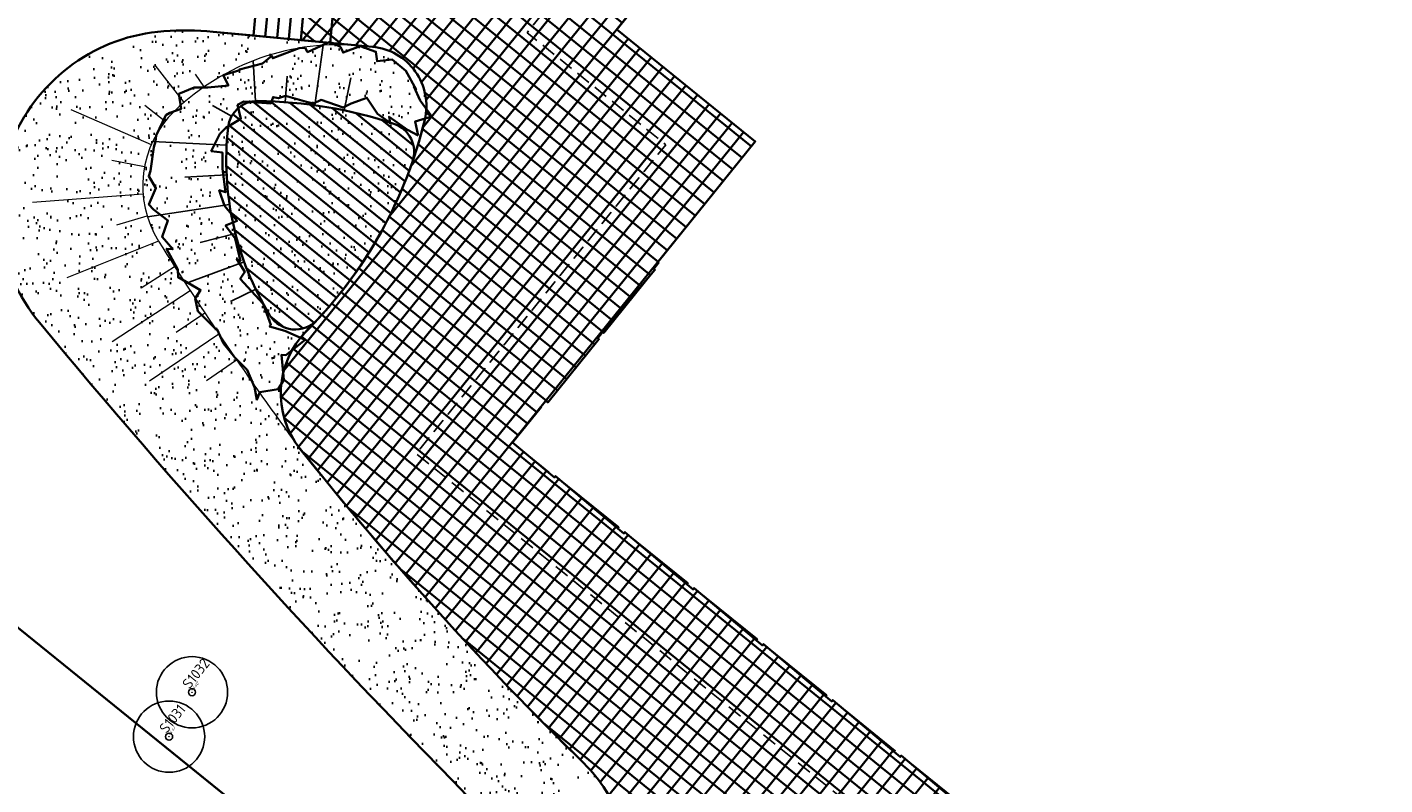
# Model space of a CAD drawing. Header units: metres. Extents: x 93008 to 98406, y 448779 to 454332.
# Tile 85 of 136: x 95579 to 95625, y 451766 to 451791. Entities that reach past the tile are written whole.
import ezdxf

# ---------------------------------------------------------------- set-up
doc = ezdxf.new("R2010")
doc.units = ezdxf.units.M
doc.header["$MEASUREMENT"] = 0
doc.header["$PDMODE"] = 3
doc.header["$PDSIZE"] = 0.25
doc.linetypes.add('DASHED', pattern=[0.75, 0.5, -0.25])
doc.layers.get('DefPoints').update_dxf_attribs({"color": 6})
for name, color, linetype, lineweight in [('B-ME-AL-SITUATIEMETING-S', 7, 'Continuous', 13), ('B-ME-GR-BOOM-S', 90, 'Continuous', 25), ('N-PV-GR-BEPLANTING-A', 7, 'Continuous', 35), ('N-PV-GR-BEPLANTING-HEESTERS-G', 5, 'Continuous', 35), ('N-PV-GR-GROENSTROOK-G', 3, 'Continuous', 35), ('N-PV-GW-TALUD-G', 1, 'Continuous', 35), ('N-PV-GW-TALUDARCERING-G', 7, 'Continuous', 18), ('N-PV-IE-MEUBILAIR_WEGMEUBILAIR_TRAP-A', 10, 'Continuous', 35), ('N-PV-IE-MEUBILAIR_WEGMEUBILAIR_TRAP-G', 60, 'Continuous', 35), ('N-PV-IE-TERREINAFSCHEIDING_KUNSTMATIG_HEKWERK-G', 20, 'IE-TERREINAFSCHEIDING-KUNSTMATIG', 35), ('N-PV-OG-BEBOUWING_LUIFEL-G', 3, 'DASHED', 25), ('N-PV-OG-BEBOUWING_MAATSCHAPPELIJK-G', 6, 'Continuous', 25), ('N-PV-VH-VERHARDING-LICHT_OPEN-A', 8, 'Continuous', 35), ('N-PV-VH-VERHARDING-LICHT_OPEN-G', 2, 'Continuous', 35), ('N-PV-VH-VERHARDING_CORTENSSTAAL-G', 32, 'Continuous', 35), ('N-PV-VH-VERHARDING_PLANKEN-A', 9, 'Continuous', 35), ('N-PV-VH-VERHARDING_PLANKEN-G', 252, 'Continuous', 35), ('N-PV-WH-WATERLIJN-G', 150, 'Continuous', 35), ('X-XX-AL-MEETPUNT_DATA_HOOGTE-T', 3, 'Continuous', 13), ('X-XX-AL-MEETPUNT_DATA_PUNTNUMMER-T', 7, 'Continuous', 13), ('X-XX-AL-MEETPUNT_MARKER-S', 7, 'Continuous', 13)]:
    doc.layers.add(name, color=color, linetype=linetype, lineweight=lineweight)
doc.layers.add('W_V-DI-4_HULPLIJN', color=6, linetype='Continuous', plot=False)
doc.layers.add('W_V-GR-H_TALUD', color=7, linetype='Continuous')
doc.styles.add('NLCS-ISO', font='NLCS-ISO.ttf')
doc.linetypes.add('IE-TERREINAFSCHEIDING-KUNSTMATIG', pattern='A,4,[82,NLCS.SHX,S=0.75,R=90,X=0,Y=0],4,-2', length=10)

# ---------------------------------------------------------------- blocks, each defined once
blk = doc.blocks.new('*U271')
at = {"layer": 'B-ME-GR-BOOM-S'}
for radius in [1, 0.09999999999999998]:
    blk.add_circle((0, 0), radius, dxfattribs=at)
blk = doc.blocks.new('*U269')
at = {"layer": 'B-ME-GR-BOOM-S'}
for radius in [1, 0.09999999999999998]:
    blk.add_circle((0, 0), radius, dxfattribs=at)
blk = doc.blocks.new('SAL-MEETPUNT_MARKER-SO')
at = {"layer": 'DefPoints', "color": 0, "linetype": 'ByBlock', "lineweight": -2}
blk.add_point((0, 0), dxfattribs=at)
at = {"layer": 'X-XX-AL-MEETPUNT_MARKER-S'}
blk.add_circle((0, 0), 0.08146403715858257, dxfattribs=at)
at = {"layer": 'X-XX-AL-MEETPUNT_DATA_HOOGTE-T', "style": 'NLCS-ISO', "oblique": 30}
blk.add_attdef('HOOGTE', (0.07941579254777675, 4.274358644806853e-15), '', height=1, dxfattribs=at)
at = {"layer": 'X-XX-AL-MEETPUNT_DATA_PUNTNUMMER-T', "color": 1, "style": 'NLCS-ISO'}
blk.add_attdef('PUNTID', (0.07926651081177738, 1.185098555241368), '', height=3.5, dxfattribs=at)
blk = doc.blocks.new('trap')
at = {"layer": 'N-PV-IE-MEUBILAIR_WEGMEUBILAIR_TRAP-A'}
for p, q in [((-2.000000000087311, -0.4000000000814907), (-5.820766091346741e-11, -0.3999999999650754)), ((-2, -0.8000000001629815), (0, -0.7999999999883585)), ((-2, -1.200000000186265), (0, -1.200000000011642)), ((-1.999999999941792, -1.60000000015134), (5.820766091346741e-11, -1.600000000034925))]:
    blk.add_line(p, q, dxfattribs=at)
at = {"layer": 'N-PV-IE-MEUBILAIR_WEGMEUBILAIR_TRAP-G'}
blk.add_lwpolyline([(-2.00000000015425, -1.600000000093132), (-2.000000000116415, -5.820766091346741e-11), (0, 0), (-6.693889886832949e-11, -1.600000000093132)], close=True, dxfattribs=at)
at = {"layer": 'W_V-DI-4_HULPLIJN'}
blk.add_line((-1.000000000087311, -5.820766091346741e-11), (-1.000000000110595, -1.600000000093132), dxfattribs=at)

msp = doc.modelspace()

# ---------------------------------------------------------------- hatches: boundary and pattern name
at = {"layer": 'N-PV-GR-BEPLANTING-A'}
h = msp.add_hatch(dxfattribs=at)
h.set_pattern_fill('SAND', color=256, scale=3, angle=-44.99999999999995)
h.set_pattern_definition([(315.0000000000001, (1.272792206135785, 0.5939696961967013), (2.163746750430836, -0.3394112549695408), [0, -0.72, 0, -0.96, 0, -1.68]), (325.0000000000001, (3.118340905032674, 0.7000357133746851), (2.462758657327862, 1.058923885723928), [0, -1.86, 0, -0.42, 0, -1.59]), (335.0000000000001, (2.184959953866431, 1.209152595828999), (2.506027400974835, 1.611932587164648), [0, -1.29, 0, -0.8699999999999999, 0, -1.89]), (345.0000000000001, (2.800142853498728, 0.1697056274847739), (1.745057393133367, 1.644376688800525), [0, -1.68, 0, -2.13, 0, -1.53]), (355.0000000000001, (2.227386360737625, 0.3181980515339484), (2.394213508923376, 1.205919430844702), [0, -1.23, 0, -0.9899999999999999, 0, -1.71]), (5.000000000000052, (2.906208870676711, -0.7848885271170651), (0.999698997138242, 1.653421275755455), [0, -0.36, 0, -2.37, 0, -1.41]), (15.00000000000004, (2.291025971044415, -0.5939696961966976), (1.971862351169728, 2.609264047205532), [0, -0.45, 0, -1.41, 0, -1.62]), (25.00000000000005, (1.569777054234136, -0.2969848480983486), (0.6131130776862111, 1.808560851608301), [0, -0.84, 0, -0.9599999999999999, 0, -2.19]), (35.00000000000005, (1.506137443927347, -0.6576093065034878), (0.7812364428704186, 2.231696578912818), [0, -1.08, 0, -1.29]), (45.00000000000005, (2.20617315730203, -1.781909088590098), (-0.4454772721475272, 2.397091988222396), [0, -1.65, 0, -0.9299999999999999, 0, -2.19]), (55.00000000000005, (0.6363961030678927, 0.2121320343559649), (-0.714931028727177, 1.855659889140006), [0, -0.8400000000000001, 0, -1.74, 0, -1.98]), (65.00000000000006, (1.060660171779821, 0.2121320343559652), (-0.2798065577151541, 2.381366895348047), [0, -1.44, 0, -1.14, 0, -1.59]), (75.00000000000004, (1.48492424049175, 0.2121320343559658), (-1.2453374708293, 2.538825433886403), [0, -1.98, 0, -0.63, 0, -2.28]), (85.00000000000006, (1.909188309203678, 0.2121320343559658), (-1.414361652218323, 1.388553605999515), [0, -1.14, 0, -0.42, 0, -2.34]), (95.00000000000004, (2.333452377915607, 0.2121320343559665), (-2.486851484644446, 1.920564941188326), [0, -0.33, 0, -1.74, 0, -1.44]), (105.0000000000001, (2.757716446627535, 0.2121320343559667), (-2.41098874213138, 1.000066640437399), [0, -0.8400000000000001, 0, -0.99, 0, -1.92]), (115, (3.181980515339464, 0.2121320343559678), (-3.276486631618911, 0.921648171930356), [0, -1.77, 0, -0.7199999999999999, 0, -1.23]), (125.0000000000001, (3.606244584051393, 0.2121320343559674), (-2.09640898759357, -0.03961510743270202), [0, -1.14, 0, -0.66, 0, -2.31])])
edge = h.paths.add_edge_path()
edge.add_line((95598.97408686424, 451765.4787234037), (95598.83000132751, 451765.7084043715))
edge.add_arc((95594.59444930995, 451763.0513196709), 4.999999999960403, 32.101241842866, 45.63906039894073)
edge.add_arc((95678.49558120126, 451848.8452592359), 114.9999999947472, 218.5326156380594, 225.6390603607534, ccw=False)
edge.add_arc((95590.88317089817, 451779.0737352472), 2.999999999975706, 135.0448127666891, 218.5326156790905, ccw=False)
edge.add_arc((95578.14529783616, 451791.7916985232), 15.00000000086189, 315.0448127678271, 346.4953548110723)
edge.add_arc((95590.78586071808, 451788.7558839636), 2.000000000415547, 346.495354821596, 444.6170766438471)
edge.add_line((95590.97348389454, 451790.7470639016), (95585.59744522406, 451791.2536326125))
edge.add_arc((95584.65932933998, 451781.2977329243), 10.00000000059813, 84.61707663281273, 94.0953181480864)
edge.add_arc((95584.37366558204, 451785.2875194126), 6.000000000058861, 94.0953181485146, 219.6215072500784)
edge.add_arc((95767.69885785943, 451937.0632548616), 243.9999999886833, 219.6215072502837, 224.6632126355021)
edge.add_arc((95577.7948543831, 451749.3787604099), 22.99999999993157, 39.14917821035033, 44.66321263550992, ccw=False)
edge.add_arc((95596.01921714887, 451764.2152897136), 0.50000000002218, 219.1491782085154, 302.1012418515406)
edge.add_line((95596.28492561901, 451763.7917345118), (95598.97408686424, 451765.4787234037))
at = {"layer": 'N-PV-VH-VERHARDING-LICHT_OPEN-A'}
h = msp.add_hatch(dxfattribs=at)
h.set_pattern_fill('ANSI37', color=256, scale=4, angle=-44.99999999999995)
h.set_pattern_definition([(321.0569954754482, (95605.26954660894, 451736.0074012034), (0.3142735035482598, 0.3888857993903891), []), (51.05699547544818, (95605.26954660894, 451736.0074012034), (-0.388885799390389, 0.3142735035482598), [])])
edge = h.paths.add_edge_path()
edge.add_line((95691.57154097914, 451766.0629284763), (95661.91642631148, 451790.0283620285))
edge.add_arc((95648.0883921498, 451772.9173868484), 22.00000000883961, 51.0569954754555, 69.39580322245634)
edge.add_arc((95653.01513511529, 451786.0218595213), 7.999999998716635, 69.39580322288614, 100.6054100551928)
edge.add_arc((95647.86189858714, 451813.5435628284), 19.9999999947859, 271.71568910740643, 280.60541005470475, ccw=False)
edge.add_arc((95648.38584769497, 451796.0514080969), 2.499999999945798, 159.3028235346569, 271.7156891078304, ccw=False)
edge.add_line((95646.04719407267, 451796.9349799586), (95646.3897878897, 451797.8417633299))
edge.add_line((95646.3897878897, 451797.8417633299), (95644.51886499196, 451798.5486208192))
edge.add_line((95644.51886499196, 451798.5486208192), (95644.20133363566, 451797.7081732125))
edge.add_arc((95642.79835930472, 451798.2375534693), 1.499526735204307, 232.547305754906, 339.32714885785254, ccw=False)
edge.add_arc((95661.16345423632, 451822.2123709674), 31.70000000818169, 193.823146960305, 232.5473057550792, ccw=False)
edge.add_arc((95604.64905219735, 451808.306891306), 26.50000001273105, 13.82314696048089, 36.53564190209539)
edge.add_arc((95628.35190940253, 451825.8689117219), 3.00000000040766, 159.3028235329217, 216.5356419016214, ccw=False)
edge.add_line((95625.54552505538, 451826.9291979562), (95625.6952940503, 451827.3256091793))
edge.add_line((95625.6952940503, 451827.3256091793), (95623.82437115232, 451828.0324666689))
edge.add_line((95623.82437115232, 451828.0324666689), (95623.51402654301, 451827.2110410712))
edge.add_arc((95620.70764219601, 451828.2713273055), 3.000000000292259, 264.2597440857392, 339.3028235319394, ccw=False)
edge.add_arc((95616.6068693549, 451787.4769199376), 38.00000012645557, 84.2597440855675, 124.546657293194)
edge.add_line((95595.05793742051, 451818.7761777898), (95596.19209173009, 451817.1288484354))
edge.add_arc((95616.60686930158, 451787.4769200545), 35.99999999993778, 83.89238061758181, 124.54665732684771, ccw=False)
edge.add_arc((95637.96345792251, 451735.4021177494), 89.60128104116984, 101.2799789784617, 113.6679445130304)
edge.add_arc((95606.827434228, 451806.439918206), 12.03955681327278, 113.6679445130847, 192.6323898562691)
edge.add_arc((95584.34558935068, 451801.4012845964), 10.99999999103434, -37.80994357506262, 12.63238985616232, ccw=False)
edge.add_arc((95589.48090544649, 451797.4164974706), 4.500000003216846, 264.61707664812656, 322.1900564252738, ccw=False)
edge.add_line((95589.05875329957, 451792.9363426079), (95588.73808621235, 451792.966558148))
edge.add_line((95588.73808621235, 451792.966558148), (95588.55046303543, 451790.9753782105))
edge.add_line((95588.55046303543, 451790.9753782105), (95590.9734838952, 451790.7470639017))
edge.add_arc((95590.78586071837, 451788.755883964), 2.000000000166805, -13.504645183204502, 84.61707663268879, ccw=False)
edge.add_arc((95578.14529787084, 451791.7916985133), 14.99999996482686, 340.87712679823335, 346.4953548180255, ccw=False)
edge.add_arc((95578.1452978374, 451791.7916985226), 14.99999999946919, 316.91313189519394, 340.87712680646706, ccw=False)
edge.add_arc((95578.14529800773, 451791.7916983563), 14.99999976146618, 315.0279413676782, 316.91313191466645, ccw=False)
edge.add_arc((95590.8775554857, 451779.0740490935), 2.995805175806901, 135.0576540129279, 218.4571861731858)
edge.add_arc((95678.49558118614, 451848.8452592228), 114.9999999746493, 218.5287854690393, 225.6390603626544)
edge.add_arc((95594.5944493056, 451763.0513196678), 5.000000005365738, 32.10124185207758, 45.639060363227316, ccw=False)
edge.add_line((95598.83000132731, 451765.708404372), (95600.11884994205, 451763.6539025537))
edge.add_arc((95589.95352510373, 451757.2768992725), 11.99999999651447, 11.603098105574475, 32.10124185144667, ccw=False)
edge.add_arc((95566.73784796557, 451752.5100969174), 35.70000146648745, -9.066396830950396, 11.603098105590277, ccw=False)
edge.add_arc((95599.02930851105, 451747.3572654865), 2.999999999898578, 258.99350302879, 350.9336031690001, ccw=False)
edge.add_arc((95612.01188920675, 451814.1064422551), 71.00000000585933, 245.84893109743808, 258.9935030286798, ccw=False)
edge.add_arc((95584.19010228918, 451752.0584916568), 3.000000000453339, 174.5842639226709, 245.8489301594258, ccw=False)
edge.add_arc((95568.26152498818, 451753.568599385), 13.00000000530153, 338.1934815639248, 354.5842642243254, ccw=False)
edge.add_arc((95589.68533323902, 451745.0056152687), 10.07172169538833, 158.2397241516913, 182.2053840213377)
edge.add_arc((95581.6209550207, 451744.6396341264), 1.999999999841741, 68.4867695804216, 180.6186894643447, ccw=False)
edge.add_arc((95539.08189156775, 451636.7210160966), 118.0000001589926, 60.00120711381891, 68.48676958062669, ccw=False)
edge.add_arc((95597.07977515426, 451737.1811850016), 1.99999999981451, -28.23188825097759, 60.001207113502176, ccw=False)
edge.add_arc((95586.5072913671, 451742.8576792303), 14.00000000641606, 310.45524532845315, 331.7681117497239, ccw=False)
edge.add_arc((95592.34697633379, 451736.0094619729), 5.000000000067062, 300.8574853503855, 310.45524532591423, ccw=False)
edge.add_line((95594.91149837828, 451731.7172333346), (95614.28549258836, 451715.8640250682))
edge.add_line((95614.28549258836, 451715.8640250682), (95616.00718750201, 451717.9680858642))
edge.add_arc((95618.32895630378, 451716.0682464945), 2.999999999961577, 43.65346851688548, 140.7074838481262, ccw=False)
edge.add_arc((95511.97034146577, 451614.5948753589), 149.9999999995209, 34.54277535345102, 43.65346851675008, ccw=False)
edge.add_arc((95633.4665482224, 451698.2305241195), 2.500000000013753, -58.73051882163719, 34.54277535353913, ccw=False)
edge.add_line((95634.76420799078, 451696.0936855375), (95639.82826766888, 451699.1689887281))
edge.add_arc((95641.35170371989, 451701.1511952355), 2.500000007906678, 221.950333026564, 232.4557169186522, ccw=False)
edge.add_arc((95751.05107979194, 451799.7529035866), 150.0000000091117, 214.8890009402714, 221.9503330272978, ccw=False)
edge.add_arc((95630.03999994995, 451715.3689361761), 2.472594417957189, 63.49462059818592, 214.8890009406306, ccw=False)
edge.add_arc((95651.226156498, 451757.8518032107), 44.9999999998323, 243.4946205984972, 263.0935629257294)
edge.add_arc((95646.4162215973, 451718.1420496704), 5.000000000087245, 263.0935629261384, 321.0569954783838)
edge.add_line((95650.30507959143, 451714.9993146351), (95666.28494877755, 451734.772996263))
edge.add_line((95666.28494877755, 451734.772996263), (95664.25051658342, 451736.4170993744))
edge.add_line((95664.25051658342, 451736.4170993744), (95664.24954115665, 451736.4178154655))
edge.add_line((95664.24954115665, 451736.4178154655), (95648.54233257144, 451716.981527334))
edge.add_line((95648.54233257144, 451716.981527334), (95645.36148006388, 451719.5520960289))
edge.add_line((95645.36148006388, 451719.5520960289), (95645.50604587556, 451719.7309834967))
edge.add_line((95645.50604587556, 451719.7309834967), (95642.78361194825, 451721.9310865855))
edge.add_line((95642.78361194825, 451721.9310865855), (95642.6390461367, 451721.7521991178))
edge.add_line((95642.6390461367, 451721.7521991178), (95642.17238317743, 451722.129327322))
edge.add_line((95642.17238317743, 451722.129327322), (95642.31694898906, 451722.3082147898))
edge.add_line((95642.31694898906, 451722.3082147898), (95637.33932742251, 451726.3308213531))
edge.add_line((95637.33932742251, 451726.3308213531), (95637.19464494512, 451726.1520281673))
edge.add_line((95637.19464494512, 451726.1520281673), (95636.72786532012, 451726.5292506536))
edge.add_line((95636.72786532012, 451726.5292506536), (95636.87243113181, 451726.7081381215))
edge.add_line((95636.87243113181, 451726.7081381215), (95634.77256448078, 451728.4051207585))
edge.add_line((95634.77256448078, 451728.4051207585), (95634.6282320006, 451728.2260447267))
edge.add_line((95634.6282320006, 451728.2260447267), (95634.14966913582, 451728.6127897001))
edge.add_line((95634.14966913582, 451728.6127897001), (95628.10933239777, 451721.1384046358))
edge.add_line((95628.10933239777, 451721.1384046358), (95612.4683455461, 451733.7784849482))
edge.add_line((95612.4683455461, 451733.7784849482), (95610.68641478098, 451731.5735024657))
edge.add_line((95610.68641478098, 451731.5735024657), (95608.77115221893, 451733.1212994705))
edge.add_line((95608.77115221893, 451733.1212994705), (95608.8968616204, 451733.2768537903))
edge.add_line((95608.8968616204, 451733.2768537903), (95607.28298555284, 451734.5810888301))
edge.add_line((95607.28298555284, 451734.5810888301), (95607.15727615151, 451734.4255345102))
edge.add_line((95607.15727615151, 451734.4255345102), (95605.2420135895, 451735.9733315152))
edge.add_line((95605.2420135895, 451735.9733315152), (95612.16231613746, 451744.536596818))
edge.add_line((95612.16231613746, 451744.536596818), (95612.23464889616, 451744.4781419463))
edge.add_line((95612.23464889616, 451744.4781419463), (95613.38174718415, 451745.897575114))
edge.add_line((95613.38174718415, 451745.897575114), (95606.3289143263, 451751.5972393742))
edge.add_line((95606.3289143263, 451751.5972393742), (95606.66543839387, 451752.0136582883))
edge.add_line((95606.66543839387, 451752.0136582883), (95606.66154953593, 451752.0168010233))
edge.add_line((95606.66154953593, 451752.0168010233), (95607.86157148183, 451753.5017225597))
edge.add_line((95607.86157148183, 451753.5017225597), (95609.15109038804, 451755.0894338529))
edge.add_line((95609.15109038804, 451755.0894338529), (95609.85108482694, 451754.5237415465))
edge.add_line((95609.85108482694, 451754.5237415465), (95611.64558653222, 451756.744279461))
edge.add_line((95611.64558653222, 451756.744279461), (95610.9455920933, 451757.3099717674))
edge.add_line((95610.9455920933, 451757.3099717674), (95611.53139790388, 451758.0348548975))
edge.add_line((95611.53139790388, 451758.0348548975), (95611.74139623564, 451757.8651472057))
edge.add_line((95611.74139623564, 451757.8651472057), (95613.02111794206, 451759.4486901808))
edge.add_line((95613.02111794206, 451759.4486901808), (95612.81111961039, 451759.6183978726))
edge.add_line((95612.81111961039, 451759.6183978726), (95614.71781695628, 451761.9777680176))
edge.add_line((95614.71781695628, 451761.9777680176), (95611.08562359, 451764.9130825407))
edge.add_line((95611.08562359, 451764.9130825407), (95611.13747871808, 451764.9772486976))
edge.add_line((95611.13747871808, 451764.9772486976), (95611.03247955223, 451765.0621025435))
edge.add_line((95611.03247955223, 451765.0621025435), (95611.0010522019, 451765.0232139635))
edge.add_line((95611.0010522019, 451765.0232139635), (95610.89994189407, 451765.1049250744))
edge.add_line((95610.89994189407, 451765.1049250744), (95608.78271641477, 451766.8840794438))
edge.add_line((95608.78271641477, 451766.8840794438), (95608.74940342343, 451766.8428575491))
edge.add_line((95608.74940342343, 451766.8428575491), (95608.54718280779, 451767.006279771))
edge.add_line((95608.54718280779, 451767.006279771), (95606.47273476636, 451768.7508640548))
edge.add_line((95606.47273476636, 451768.7508640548), (95606.43942177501, 451768.7096421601))
edge.add_line((95606.43942177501, 451768.7096421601), (95606.23720115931, 451768.8730643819))
edge.add_line((95606.23720115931, 451768.8730643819), (95604.13941997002, 451770.6365050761))
edge.add_line((95604.13941997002, 451770.6365050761), (95604.10610697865, 451770.5952831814))
edge.add_line((95604.10610697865, 451770.5952831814), (95603.90388636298, 451770.7587054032))
edge.add_line((95603.90388636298, 451770.7587054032), (95601.80610517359, 451772.5221460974))
edge.add_line((95601.80610517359, 451772.5221460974), (95601.77279218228, 451772.4809242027))
edge.add_line((95601.77279218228, 451772.4809242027), (95601.57057156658, 451772.6443464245))
edge.add_line((95601.57057156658, 451772.6443464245), (95599.47279037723, 451774.4077871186))
edge.add_line((95599.47279037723, 451774.4077871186), (95599.43947738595, 451774.3665652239))
edge.add_line((95599.43947738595, 451774.3665652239), (95599.23725677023, 451774.5299874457))
edge.add_line((95599.23725677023, 451774.5299874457), (95597.1394755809, 451776.2934281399))
edge.add_line((95597.1394755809, 451776.2934281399), (95597.10616258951, 451776.2522062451))
edge.add_line((95597.10616258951, 451776.2522062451), (95596.90394197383, 451776.415628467))
edge.add_line((95596.90394197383, 451776.415628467), (95595.68979397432, 451777.4205973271))
edge.add_line((95595.68979397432, 451777.4205973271), (95596.65619307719, 451778.6164311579))
edge.add_line((95596.65619307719, 451778.6164311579), (95596.64180430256, 451778.6280592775))
edge.add_line((95596.64180430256, 451778.6280592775), (95596.80522652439, 451778.8302798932))
edge.add_line((95596.80522652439, 451778.8302798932), (95596.87639262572, 451778.772767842))
edge.add_line((95596.87639262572, 451778.772767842), (95598.59861142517, 451780.9038620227))
edge.add_line((95598.59861142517, 451780.9038620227), (95598.55738953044, 451780.9371750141))
edge.add_line((95598.55738953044, 451780.9371750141), (95598.72081175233, 451781.1393956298))
edge.add_line((95598.72081175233, 451781.1393956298), (95600.48425244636, 451783.2371768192))
edge.add_line((95600.48425244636, 451783.2371768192), (95600.44303055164, 451783.2704898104))
edge.add_line((95600.44303055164, 451783.2704898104), (95600.60645277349, 451783.4727104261))
edge.add_line((95600.60645277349, 451783.4727104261), (95600.58117519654, 451783.4931382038))
edge.add_line((95600.58117519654, 451783.4931382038), (95603.86669042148, 451787.5586741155))
edge.add_line((95603.86669042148, 451787.5586741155), (95599.20006082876, 451791.329956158))
edge.add_line((95599.20006082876, 451791.329956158), (95600.46522593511, 451792.8954866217))
edge.add_line((95600.46522593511, 451792.8954866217), (95600.65392573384, 451793.0772794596))
edge.add_line((95600.65392573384, 451793.0772794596), (95600.69514762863, 451793.0439664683))
edge.add_line((95600.69514762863, 451793.0439664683), (95602.41736642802, 451795.1750606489))
edge.add_line((95602.41736642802, 451795.1750606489), (95602.37614453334, 451795.2083736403))
edge.add_line((95602.37614453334, 451795.2083736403), (95602.53956675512, 451795.410594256))
edge.add_line((95602.53956675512, 451795.410594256), (95604.30300744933, 451797.5083754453))
edge.add_line((95604.30300744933, 451797.5083754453), (95604.26178555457, 451797.5416884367))
edge.add_line((95604.26178555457, 451797.5416884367), (95604.42520777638, 451797.7439090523))
edge.add_line((95604.42520777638, 451797.7439090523), (95606.18864847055, 451799.8416902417))
edge.add_line((95606.18864847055, 451799.8416902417), (95606.1474265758, 451799.875003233))
edge.add_line((95606.1474265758, 451799.875003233), (95606.31084879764, 451800.0772238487))
edge.add_line((95606.31084879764, 451800.0772238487), (95608.07428949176, 451802.175005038))
edge.add_line((95608.07428949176, 451802.175005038), (95608.03306759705, 451802.2083180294))
edge.add_line((95608.03306759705, 451802.2083180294), (95608.1964898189, 451802.4105386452))
edge.add_line((95608.1964898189, 451802.4105386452), (95609.95993051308, 451804.5083198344))
edge.add_line((95609.95993051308, 451804.5083198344), (95609.91870861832, 451804.5416328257))
edge.add_line((95609.91870861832, 451804.5416328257), (95610.08213084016, 451804.7438534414))
edge.add_line((95610.08213084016, 451804.7438534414), (95611.80785871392, 451806.7949683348))
edge.add_line((95611.80785871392, 451806.7949683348), (95611.76663681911, 451806.8282813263))
edge.add_line((95611.76663681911, 451806.8282813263), (95611.84834793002, 451806.9293916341))
edge.add_line((95611.84834793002, 451806.9293916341), (95611.93472567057, 451807.0267306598))
edge.add_line((95611.93472567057, 451807.0267306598), (95611.91528138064, 451807.0424443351))
edge.add_line((95611.91528138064, 451807.0424443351), (95613.71292582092, 451809.2668711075))
edge.add_line((95613.71292582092, 451809.2668711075), (95613.82036669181, 451809.3600454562))
edge.add_line((95613.82036669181, 451809.3600454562), (95613.8009224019, 451809.3757591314))
edge.add_line((95613.8009224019, 451809.3757591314), (95615.59856684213, 451811.600185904))
edge.add_line((95615.59856684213, 451811.600185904), (95615.70600771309, 451811.6933602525))
edge.add_line((95615.70600771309, 451811.6933602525), (95615.68656342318, 451811.7090739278))
edge.add_line((95615.68656342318, 451811.7090739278), (95616.71423777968, 451812.9807304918))
edge.add_line((95616.71423777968, 451812.9807304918), (95619.23032890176, 451810.9473809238))
edge.add_line((95619.23032890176, 451810.9473809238), (95620.33113612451, 451810.018561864))
edge.add_line((95620.33113612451, 451810.018561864), (95620.35030680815, 451810.0422838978))
edge.add_line((95620.35030680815, 451810.0422838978), (95620.3969731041, 451810.0045710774))
edge.add_line((95620.3969731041, 451810.0045710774), (95620.40548372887, 451810.0151022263))
edge.add_line((95620.40548372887, 451810.0151022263), (95624.87379475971, 451806.4040890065))
edge.add_line((95624.87379475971, 451806.4040890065), (95625.25519708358, 451806.8760408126))
edge.add_line((95625.25519708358, 451806.8760408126), (95631.06906160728, 451802.1776342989))
edge.add_line((95631.06906160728, 451802.1776342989), (95630.707433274, 451801.7301510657))
edge.add_line((95630.707433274, 451801.7301510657), (95633.19630239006, 451799.7188006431))
edge.add_line((95633.19630239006, 451799.7188006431), (95633.55793072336, 451800.1662838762))
edge.add_line((95633.55793072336, 451800.1662838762), (95633.94680561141, 451799.8520191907))
edge.add_line((95633.94680561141, 451799.8520191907), (95633.52546531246, 451799.3306476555))
edge.add_line((95633.52546531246, 451799.3306476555), (95634.89434332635, 451798.224404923))
edge.add_line((95634.89434332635, 451798.224404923), (95635.31568362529, 451798.7457764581))
edge.add_line((95635.31568362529, 451798.7457764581), (95635.70455851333, 451798.4315117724))
edge.add_line((95635.70455851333, 451798.4315117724), (95635.32313094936, 451797.9595287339))
edge.add_line((95635.32313094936, 451797.9595287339), (95638.95143545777, 451795.0273569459))
edge.add_line((95638.95143545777, 451795.0273569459), (95639.38000404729, 451795.5576728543))
edge.add_line((95639.38000404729, 451795.5576728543), (95644.56968504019, 451791.3636929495))
edge.add_line((95644.56968504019, 451791.3636929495), (95644.20177123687, 451790.9084320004))
edge.add_line((95644.20177123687, 451790.9084320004), (95645.3314844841, 451789.9954674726))
edge.add_line((95645.3314844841, 451789.9954674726), (95645.3522213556, 451790.0211275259))
edge.add_line((95645.3522213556, 451790.0211275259), (95653.1299373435, 451783.7356574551))
edge.add_line((95653.1299373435, 451783.7356574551), (95654.33579583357, 451782.718738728))
edge.add_line((95654.33579583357, 451782.718738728), (95655.58031890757, 451784.2587264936))
edge.add_line((95655.58031890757, 451784.2587264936), (95656.90074265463, 451785.8402339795))
edge.add_line((95656.90074265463, 451785.8402339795), (95656.87512574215, 451785.8609359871))
edge.add_line((95656.87512574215, 451785.8609359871), (95658.50658176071, 451787.8762956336))
edge.add_line((95658.50658176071, 451787.8762956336), (95662.87832035, 451784.3433263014))
edge.add_line((95662.87832035, 451784.3433263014), (95663.72074639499, 451783.6201825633))
edge.add_line((95663.72074639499, 451783.6201825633), (95663.74144840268, 451783.6457994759))
edge.add_line((95663.74144840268, 451783.6457994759), (95687.16245530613, 451764.7183870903))
edge.add_line((95687.16245530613, 451764.7183870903), (95682.81434818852, 451759.3377294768))
edge.add_line((95682.81434818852, 451759.3377294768), (95681.90255175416, 451758.2618623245))
edge.add_line((95681.90255175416, 451758.2618623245), (95681.92816866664, 451758.2411603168))
edge.add_line((95681.92816866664, 451758.2411603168), (95679.01654694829, 451754.6382847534))
edge.add_line((95679.01654694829, 451754.6382847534), (95681.02902707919, 451753.0174954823))
edge.add_line((95681.02902707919, 451753.0174954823), (95691.57154097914, 451766.0629284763))
at = {"layer": 'N-PV-VH-VERHARDING_PLANKEN-A'}
h = msp.add_hatch(dxfattribs=at)
h.set_pattern_fill('ANSI31', color=256, scale=3, angle=45)
h.set_pattern_definition([(141.056995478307, (95680.02198972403, 451751.7713753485), (-0.2357051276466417, -0.2916643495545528), [])])
edge = h.paths.add_edge_path()
edge.add_arc((95591.3727527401, 451787.2053670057), 1.000000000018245, 340.8771268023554, 431.5673898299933)
edge.add_arc((95586.94610613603, 451773.9236201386), 14.99999999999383, 71.56738983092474, 89.3811625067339)
edge.add_arc((95587.09731372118, 451787.9228035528), 0.9999999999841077, 89.38116250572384, 173.6805554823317)
edge.add_arc((95596.04262663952, 451786.9321589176), 9.999999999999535, 173.6805554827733, 211.5109240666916)
edge.add_arc((95588.36976188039, 451782.2282088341), 1.000000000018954, 211.5109240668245, 316.9131318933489)
edge.add_arc((95578.1452978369, 451791.7916985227), 15.00000000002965, 316.9131318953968, 340.877126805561)

# ---------------------------------------------------------------- linework, layer by layer
at = {"layer": 'N-PV-GR-BEPLANTING-HEESTERS-G', "flags": 128}
msp.add_lwpolyline([(95592.5093828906, 451787.7630015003), (95592.40418697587, 451788.2280006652), (95592.97298400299, 451788.400811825), (95592.57358889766, 451788.9435354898), (95592.36458480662, 451789.4049768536), (95592.4366317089, 451789.3059989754), (95592.0937146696, 451789.9342577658), (95591.63787852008, 451790.31795674), (95591.12481787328, 451790.2579269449), (95591.08467996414, 451790.5823368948), (95590.54936038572, 451790.7680003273), (95589.97680083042, 451790.5526075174), (95589.88836110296, 451790.7447464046), (95589.53292490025, 451790.9142164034), (95588.78247641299, 451790.5715759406), (95588.6969923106, 451790.7127471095), (95588.49475506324, 451790.6987335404), (95587.6103657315, 451790.3635246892), (95587.58379419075, 451790.4388721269), (95587.26791208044, 451790.1863086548), (95586.48952470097, 451789.9837606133), (95586.500363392, 451789.9562515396), (95585.94196499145, 451789.7876447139), (95586.11433880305, 451789.4460122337), (95585.42369674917, 451789.3802927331), (95584.96466858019, 451789.371465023), (95584.4434076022, 451789.16025354), (95584.53026553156, 451788.6588268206), (95584.13797862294, 451788.5211545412), (95584.00996859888, 451788.4496609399), (95583.686637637, 451787.7621655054), (95583.65522699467, 451787.5630402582), (95583.59889819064, 451787.368211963), (95583.49473308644, 451786.5734687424), (95583.43021138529, 451786.3899509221), (95583.67358944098, 451785.9911544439), (95583.43855863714, 451785.4356653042), (95583.59480232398, 451785.2643094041), (95584.0798488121, 451784.8949442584), (95583.88453422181, 451784.34920798), (95584.24220198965, 451783.9298837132), (95584.03319165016, 451783.9508863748), (95584.41763496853, 451783.2488052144), (95584.42015895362, 451782.991408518), (95585.18127168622, 451782.5540702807), (95585.00146487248, 451782.2711848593), (95585.0913246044, 451781.8476520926), (95585.66449763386, 451781.2744833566), (95585.72273427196, 451781.2561759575), (95585.95646418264, 451780.7627537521), (95586.33097085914, 451780.2832295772), (95586.33611601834, 451780.2920175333), (95586.74709257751, 451779.8742769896), (95586.9926276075, 451779.2887747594), (95586.99522561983, 451779.2967844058), (95587.07882104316, 451778.8659665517), (95587.17736108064, 451779.1226256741), (95587.79491567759, 451779.2230059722), (95587.98069097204, 451779.533455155), (95587.89996018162, 451780.3745410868), (95588.05558286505, 451780.3708299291), (95588.26160773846, 451780.5302903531), (95588.69977593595, 451780.8842384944), (95588.01317136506, 451781.1853432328), (95587.50606220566, 451781.3331037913), (95587.5457543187, 451781.3902947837), (95587.29180275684, 451782.0979224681), (95586.89584521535, 451782.5152231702), (95586.51317631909, 451782.9368206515), (95586.67316989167, 451783.1702431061), (95586.39990078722, 451783.5946118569), (95586.5204776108, 451783.5339071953), (95586.3396068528, 451784.2925111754), (95586.02295307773, 451784.7280495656), (95586.40690826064, 451784.8849394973), (95585.98854199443, 451785.3936781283), (95585.8057780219, 451785.9178805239), (95586.01628155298, 451785.8475049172), (95585.91781681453, 451786.6421669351), (95585.9125086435, 451787.1884870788), (95585.54071133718, 451787.2372064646), (95585.82921809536, 451787.8173649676), (95586.02426256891, 451788.016084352), (95586.53714015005, 451788.3233127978), (95586.42499692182, 451788.7907935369), (95586.63473416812, 451788.9093286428), (95587.54809543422, 451788.8385280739), (95587.61951122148, 451789.0556126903), (95587.80666443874, 451789.0133594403), (95588.0341580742, 451789.0973950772), (95588.74560630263, 451788.8997391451), (95588.9875556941, 451788.8337307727), (95589.23652848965, 451788.959853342), (95589.98208935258, 451788.7035124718), (95590.25124959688, 451788.8356120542), (95590.78468672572, 451789.0338903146), (95591.14209136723, 451788.4933029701), (95591.56947952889, 451788.1888339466), (95591.5309988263, 451788.3927408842), (95592.14405755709, 451787.9481773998)], close=True, dxfattribs=at)
at = {"layer": 'N-PV-GR-GROENSTROOK-G', "flags": 128}
msp.add_lwpolyline([(95615.79576483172, 451860.7399013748), (95557.48959276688, 451788.5911453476), (95593.24849332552, 451759.6930087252), (95600.32305068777, 451753.9757880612), (95600.32305068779, 451753.9757880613, 0.08866265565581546), (95597.33683160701, 451761.5037505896, -0.4120741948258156), (95597.49558953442, 451762.1902517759), (95597.8344336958, 451762.4028185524), (95596.77159981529, 451764.0970393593), (95596.284925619, 451763.7917345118, -0.3788253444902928), (95595.63124574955, 451763.8998880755, 0.02406026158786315), (95594.15362621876, 451765.5463385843, -0.02200204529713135), (95579.752022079, 451781.4612403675, -0.6099607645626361), (95583.94516994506, 451791.2721991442, -0.0413801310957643), (95585.59744522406, 451791.2536326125), (95586.95751908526, 451791.1254767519), (95587.14514226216, 451793.1166566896, -0.1067575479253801)], format="xyb", dxfattribs=at)
at = {"layer": 'N-PV-GR-GROENSTROOK-G'}
msp.add_lwpolyline([(95564.55066754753, 451774.2341093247, -0.02347516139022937), (95574.76625671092, 451765.386704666, -0.006557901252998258), (95577.46791196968, 451762.7469673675, -0.2231985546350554), (95581.20349400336, 451752.3416369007, 0.1751335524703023), (95581.71236669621, 451750.3670938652), (95596.5330440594, 451747.1869496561, 0.4950482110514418), (95600.73934732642, 451750.8328699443, 0.03450154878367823), (95600.32305068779, 451753.9757880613), (95566.4339950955, 451781.3628313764), (95564.08434031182, 451778.4913490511, 0.4197825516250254), (95564.55066753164, 451774.2341093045)], format="xyb", dxfattribs=at)
at = {"layer": 'N-PV-GW-TALUD-G'}
msp.add_lwpolyline([(95598.97408686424, 451765.4787234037), (95598.83000132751, 451765.7084043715, 0.05913867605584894), (95598.09032980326, 451766.6260671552, -0.03101765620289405), (95588.5364099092, 451777.2048551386, -0.3813020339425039), (95588.76019205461, 451781.1933957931, 0.1380968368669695), (95592.73056270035, 451788.2888355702, 0.4563678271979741), (95590.97348389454, 451790.7470639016), (95585.59744522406, 451791.2536326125, 0.0413802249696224), (95583.94516994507, 451791.2721991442, 0.6099606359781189), (95579.75202207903, 451781.4612403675, 0.02200213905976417), (95594.15362621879, 451765.5463385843, -0.02406415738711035), (95595.63146474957, 451763.8996188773, 0.3786269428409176), (95596.28492561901, 451763.7917345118)], format="xyb", close=True, dxfattribs=at)
at = {"layer": 'N-PV-GW-TALUDARCERING-G'}
for p, q in [((95583.63441580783, 451790.1263019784), (95584.62913213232, 451788.8639126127)), ((95584.99994483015, 451789.8229093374), (95585.2926907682, 451789.3945677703)), ((95583.29768792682, 451788.7867695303), (95583.98799338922, 451788.2385532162)), ((95580.8133798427, 451788.6339666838), (95583.51910304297, 451787.457496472)), ((95582.18930373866, 451786.9340626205), (95583.29168250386, 451786.7222627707)), ((95579.51388776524, 451785.5206506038), (95583.2386249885, 451785.8000657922)), ((95582.3549406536, 451784.7523834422), (95583.37586561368, 451785.0580399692)), ((95583.76579560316, 451784.1989596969), (95580.67704966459, 451782.9697026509)), ((95583.18197261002, 451782.6302698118), (95584.30476744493, 451783.3499746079)), ((95582.19931829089, 451780.8216788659), (95584.82946373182, 451782.5389258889)), ((95584.35637726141, 451781.1450650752), (95585.3241093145, 451781.7877571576)), ((95583.45759954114, 451779.5041622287), (95585.79633468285, 451781.0823678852)), ((95585.37498949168, 451779.5161440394), (95586.38840356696, 451780.2135755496))]:
    msp.add_line(p, q, dxfattribs=at)
msp.add_lwpolyline([(95590.59788255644, 451790.7824557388, 0.218274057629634), (95584.30326280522, 451788.5851145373, 0.3555795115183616), (95583.76605871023, 451784.1985412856, 0.01815911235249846), (95588.46446181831, 451777.2952938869)], format="xyb", dxfattribs=at)
at = {"layer": 'N-PV-IE-TERREINAFSCHEIDING_KUNSTMATIG_HEKWERK-G', "flags": 128}
msp.add_lwpolyline([(95566.43396615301, 451781.3628547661), (95595.88292360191, 451757.5640247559)], dxfattribs=at)
at = {"layer": 'N-PV-OG-BEBOUWING_LUIFEL-G', "flags": 128}
msp.add_lwpolyline([(95613.28378695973, 451760.2032821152), (95592.43950811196, 451777.048341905), (95600.84652481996, 451787.4512851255), (95596.17989522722, 451791.2225671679), (95616.37176734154, 451816.2082316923), (95644.29376773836, 451793.6433941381), (95643.28830633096, 451792.3992241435)], dxfattribs=at)
at = {"layer": 'N-PV-OG-BEBOUWING_MAATSCHAPPELIJK-G'}
msp.add_lwpolyline([(95600.46522593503, 451792.8954866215), (95599.20006082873, 451791.3299561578), (95603.86669042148, 451787.5586741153), (95600.58117519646, 451783.4931382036), (95600.60645277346, 451783.472710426), (95600.4430305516, 451783.2704898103), (95600.48425244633, 451783.2371768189), (95598.76203364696, 451781.1060826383), (95598.72081175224, 451781.1393956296), (95598.55738953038, 451780.9371750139), (95598.59861142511, 451780.9038620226), (95596.8763926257, 451778.7727678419), (95596.80522652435, 451778.830279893), (95596.64180430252, 451778.6280592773), (95596.65619307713, 451778.6164311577), (95595.68979397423, 451777.4205973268), (95596.91556201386, 451776.4300072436), (95596.90394197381, 451776.4156284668), (95597.10616258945, 451776.252206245), (95597.13947558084, 451776.2934281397), (95599.27056976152, 451774.5712093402), (95599.23725677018, 451774.5299874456), (95599.43947738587, 451774.3665652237), (95599.4727903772, 451774.4077871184), (95601.60388455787, 451772.6855683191), (95601.57057156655, 451772.6443464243), (95601.77279218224, 451772.4809242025), (95601.80610517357, 451772.5221460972), (95603.93719935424, 451770.7999272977), (95603.90388636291, 451770.7587054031), (95604.1061069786, 451770.5952831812), (95604.13941996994, 451770.6365050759), (95606.27051415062, 451768.9142862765), (95606.23720115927, 451768.8730643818), (95606.43942177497, 451768.7096421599), (95606.47273476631, 451768.7508640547), (95608.58049579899, 451767.0475016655), (95608.54718280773, 451767.0062797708), (95608.74940342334, 451766.842857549), (95608.78271641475, 451766.8840794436), (95610.93325488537, 451765.146146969)], dxfattribs=at)
at = {"layer": 'N-PV-VH-VERHARDING-LICHT_OPEN-G', "flags": 128}
msp.add_lwpolyline([(95588.73808621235, 451792.966558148), (95588.55046303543, 451790.9753782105), (95590.9734838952, 451790.7470639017, -0.4563678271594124), (95592.73056270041, 451788.2888355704, -0.02451905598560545), (95592.31757094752, 451786.8777718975, -0.1049454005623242), (95589.10008074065, 451781.5451024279, -0.008225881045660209), (95588.75707080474, 451781.1902705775, 0.3808609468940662), (95588.53162101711, 451777.2108689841, 0.03103438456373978), (95598.09032980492, 451766.6260671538, -0.05913867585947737), (95598.83000132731, 451765.708404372), (95600.11884994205, 451763.6539025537, -0.08967928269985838), (95601.70829760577, 451759.6904699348, -0.09043300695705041), (95601.99182769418, 451746.8845286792, -0.4241663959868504), (95598.45654759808, 451744.4124488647, -0.05741698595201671), (95582.96267046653, 451749.3210820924, -0.3213761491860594), (95581.20349404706, 451752.3416368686, -0.07164046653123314), (95580.33129141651, 451748.7394443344, 0.104952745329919), (95579.62107162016, 451744.6180382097, -0.5324480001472), (95582.35438714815, 451746.5002999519, -0.03704217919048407), (95598.07973866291, 451738.9132568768, -0.405209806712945)], format="xyb", dxfattribs=at)
msp.add_lwpolyline([(95610.89994189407, 451765.1049250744), (95608.78271641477, 451766.8840794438), (95608.74940342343, 451766.8428575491), (95608.54718280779, 451767.006279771), (95606.47273476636, 451768.7508640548), (95606.43942177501, 451768.7096421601), (95606.23720115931, 451768.8730643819), (95604.13941997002, 451770.6365050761), (95604.10610697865, 451770.5952831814), (95603.90388636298, 451770.7587054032), (95601.80610517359, 451772.5221460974), (95601.77279218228, 451772.4809242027), (95601.57057156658, 451772.6443464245), (95599.47279037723, 451774.4077871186), (95599.43947738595, 451774.3665652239), (95599.23725677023, 451774.5299874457), (95597.1394755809, 451776.2934281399), (95597.10616258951, 451776.2522062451), (95596.90394197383, 451776.415628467), (95595.68979397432, 451777.4205973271), (95596.65619307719, 451778.6164311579), (95596.64180430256, 451778.6280592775), (95596.80522652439, 451778.8302798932), (95596.87639262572, 451778.772767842), (95598.59861142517, 451780.9038620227), (95598.55738953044, 451780.9371750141), (95598.72081175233, 451781.1393956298), (95600.48425244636, 451783.2371768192), (95600.44303055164, 451783.2704898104), (95600.60645277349, 451783.4727104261), (95600.58117519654, 451783.4931382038), (95603.86669042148, 451787.5586741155), (95599.20006082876, 451791.329956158), (95600.46522593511, 451792.8954866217)], dxfattribs=at)
at = {"layer": 'N-PV-VH-VERHARDING_CORTENSSTAAL-G', "flags": 128}
for points in [[(95592.31757094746, 451786.8777718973, 0.02451905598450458), (95592.73056270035, 451788.2888355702, 0.4563678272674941), (95590.97348389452, 451790.7470639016), (95588.55046303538, 451790.9753782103)], [(95598.97408686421, 451765.4787234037), (95598.83000132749, 451765.7084043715, 0.05913867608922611), (95598.09032980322, 451766.6260671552, -0.0310176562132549), (95588.53640990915, 451777.2048551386, -0.3818433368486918), (95588.75890108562, 451781.1921029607, 0.00818271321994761), (95589.10008074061, 451781.5451024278)]]:
    msp.add_lwpolyline(points, format="xyb", dxfattribs=at)
at = {"layer": 'N-PV-VH-VERHARDING_PLANKEN-G', "flags": 128}
msp.add_lwpolyline([(95592.31757094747, 451786.8777718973, 0.4177465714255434), (95591.68894178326, 451788.1540632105, 0.07788415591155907), (95587.108114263, 451788.9227452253, 0.3853636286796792), (95586.10339006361, 451788.032875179, 0.1665818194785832), (95587.51722135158, 451781.7055477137, 0.4953290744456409), (95589.10008074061, 451781.5451024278, 0.1049454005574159)], format="xyb", close=True, dxfattribs=at)
at = {"layer": 'N-PV-WH-WATERLIJN-G', "flags": 128}
msp.add_lwpolyline([(95589.73849395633, 451792.9238759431, -0.03782375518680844), (95589.05875329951, 451792.9363426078), (95588.7380862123, 451792.9665581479), (95588.5504630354, 451790.9753782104), (95589.54605300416, 451790.881566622)], format="xyb", close=True, dxfattribs=at)
at = {"layer": 'W_V-GR-H_TALUD'}
for p, q in [((95589.3106229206, 451790.7997082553), (95589.02743339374, 451788.7785209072)), ((95586.94864130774, 451790.2740927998), (95587.03420957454, 451788.9208105)), ((95588.09693383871, 451789.7610356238), (95588.03321662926, 451788.8841746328)), ((95590.24072457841, 451789.7002078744), (95590.01240324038, 451788.6068698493)), ((95585.57687859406, 451788.7685878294), (95586.22342451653, 451788.4089286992)), ((95583.5642194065, 451787.5569828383), (95586.05513934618, 451787.4322564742)), ((95584.64574025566, 451786.3621891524), (95586.0551087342, 451786.4326730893)), ((95583.38751465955, 451785.0199222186), (95586.15487009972, 451785.4380804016)), ((95585.1686552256, 451784.1559328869), (95586.35342666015, 451784.4584160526)), ((95584.67137523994, 451782.7817227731), (95586.64879450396, 451783.5034685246)), ((95586.18932087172, 451782.1728418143), (95587.0380224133, 451782.5827793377))]:
    msp.add_line(p, q, dxfattribs=at)

# ---------------------------------------------------------------- block references
at = {"layer": 'B-ME-AL-SITUATIEMETING-S'}
ref = msp.add_blockref('SAL-MEETPUNT_MARKER-SO', (95584.89, 451769.017), dxfattribs=dict(at, xscale=0.1, yscale=0.1, zscale=0.1, rotation=50.92034000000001))
ref.add_attrib('PUNTID', 'S1032', (95584.80300128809, 451769.0978618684), dxfattribs={"layer": 'X-XX-AL-MEETPUNT_DATA_PUNTNUMMER-T', "color": 1, "height": 0.35, "rotation": 50.92033999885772, "style": 'NLCS-ISO'})
ref.add_attrib('HOOGTE', '-4.40', (95584.89500637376, 451769.0231648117), dxfattribs={"layer": 'X-XX-AL-MEETPUNT_DATA_HOOGTE-T', "height": 0.1, "rotation": 50.92033999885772, "style": 'NLCS-ISO', "oblique": 30})
ref = msp.add_blockref('SAL-MEETPUNT_MARKER-SO', (95584.117, 451767.522), dxfattribs=dict(at, xscale=0.1, yscale=0.1, zscale=0.1, rotation=50.92034000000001))
ref.add_attrib('PUNTID', 'S1031', (95584.03000128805, 451767.6028618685), dxfattribs={"layer": 'X-XX-AL-MEETPUNT_DATA_PUNTNUMMER-T', "color": 1, "height": 0.35, "rotation": 50.92033999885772, "style": 'NLCS-ISO'})
ref.add_attrib('HOOGTE', '-4.41', (95584.12200637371, 451767.5281648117), dxfattribs={"layer": 'X-XX-AL-MEETPUNT_DATA_HOOGTE-T', "height": 0.1, "rotation": 50.92033999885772, "style": 'NLCS-ISO', "oblique": 30})
at = {"layer": 'B-ME-GR-BOOM-S', "xscale": 1.2, "yscale": 1.2, "zscale": 1.2}
for name, p in [('*U269', (95584.89, 451769.017)), ('*U271', (95584.117, 451767.522))]:
    msp.add_blockref(name, p, dxfattribs=at)
at = {"layer": 'N-PV-IE-MEUBILAIR_WEGMEUBILAIR_TRAP-G', "rotation": 84.61707662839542}
msp.add_blockref('trap', (95587.14514226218, 451793.1166566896), dxfattribs=at)

doc.saveas('drawing.dxf')
